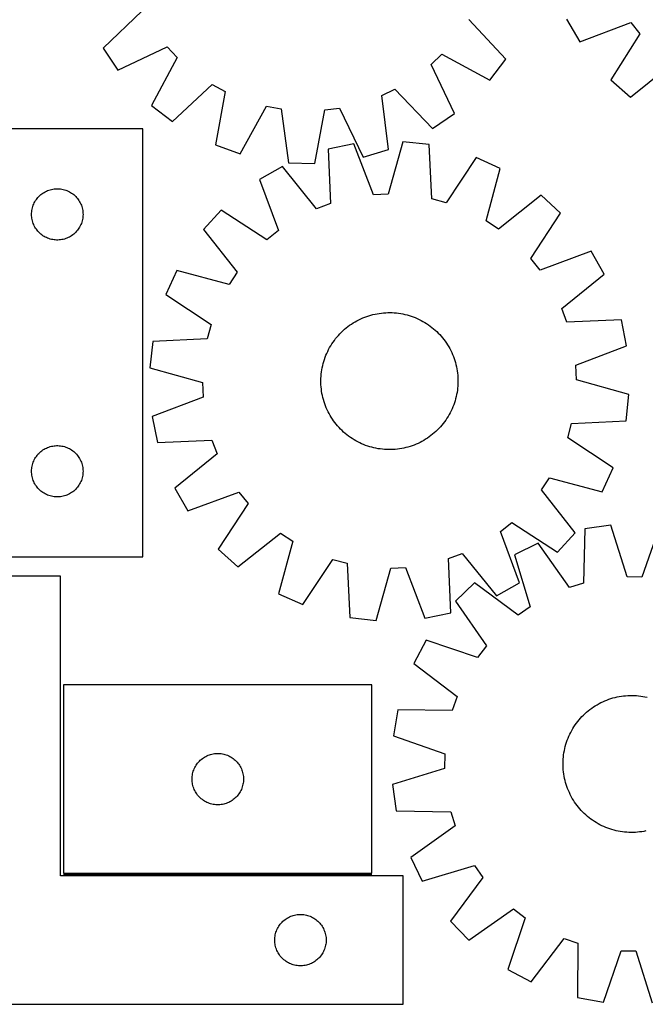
# Model space of a CAD drawing. Header units: millimetres. Extents: x 7 to 1493, y 7 to 2993.
# Tile 7 of 13: x 336 to 701, y 2116 to 2691. Entities that reach past the tile are written whole.
import ezdxf

# ---------------------------------------------------------------- set-up
doc = ezdxf.new("R2010")
doc.units = ezdxf.units.MM
doc.layers.add('COMMON', color=5, linetype='CONTINUOUS', true_color=0x0000ff)
doc.layers.add('CUT', color=7, linetype='CONTINUOUS', true_color=0x000000)

msp = doc.modelspace()

# ---------------------------------------------------------------- linework, layer by layer
at = {"layer": 'COMMON'}
msp.add_line((361.681977, 2191.501006), (541.681977, 2191.501006), dxfattribs=at)
at = {"layer": 'CUT'}
for p, q in [((407.639165, 2695.862161), (384.706709, 2673.883144)), ((619.848791, 2667.593156), (598.124155, 2690.766738)), ((655.25761, 2690.956184), (663.015109, 2677.668905)), ((663.015109, 2677.668905), (692.677337, 2689.03231)), ((692.677337, 2689.03231), (698.105571, 2682.395017)), ((698.105571, 2682.395017), (681.082442, 2655.577339)), ((384.706709, 2673.883144), (393.414318, 2661.198189)), ((393.414318, 2661.198189), (422.166986, 2674.698515)), ((422.166986, 2674.698515), (428.06567, 2668.475581)), ((428.06567, 2668.475581), (413.047498, 2640.485775)), ((576.262741, 2664.511349), (582.485675, 2670.410033)), ((582.485675, 2670.410033), (610.475481, 2655.39186)), ((610.475481, 2655.39186), (619.848791, 2667.593156)), ((589.763067, 2635.758681), (576.262741, 2664.511349)), ((692.566257, 2645.337586), (717.265227, 2665.310958)), ((425.248793, 2631.112465), (448.422375, 2652.837101)), ((448.422375, 2652.837101), (455.955349, 2648.741533)), ((681.082442, 2655.577339), (692.566257, 2645.337586)), ((455.955349, 2648.741533), (450.321544, 2617.480775)), ((547.35794, 2646.296538), (555.099095, 2649.983528)), ((551.31245, 2614.779296), (547.35794, 2646.296538)), ((555.099095, 2649.983528), (577.078112, 2627.051071)), ((413.047498, 2640.485775), (425.248793, 2631.112465)), ((464.822178, 2612.336635), (480.148282, 2640.159023)), ((480.148282, 2640.159023), (488.578166, 2638.591723)), ((488.578166, 2638.591723), (492.880205, 2607.120034)), ((514.239155, 2637.905299), (522.740773, 2639.019686)), ((522.740773, 2639.019686), (536.557542, 2610.417734)), ((508.260754, 2606.708609), (514.239155, 2637.905299)), ((577.078112, 2627.051071), (589.763067, 2635.758681)), ((408.012789, 2626.944127), (108.012789, 2626.944127)), ((408.012789, 2376.944127), (408.012789, 2626.944127)), ((450.321544, 2617.480775), (464.822178, 2612.336635)), ((531.18011, 2618.062931), (516.110775, 2614.957176)), ((542.543554, 2588.400718), (531.18011, 2618.062931)), ((559.688542, 2619.380163), (551.10876, 2588.796473)), ((574.980062, 2617.677232), (559.688542, 2619.380163)), ((576.621212, 2585.955293), (574.980062, 2617.677232)), ((516.110775, 2614.957176), (517.401798, 2583.21906)), ((536.557542, 2610.417734), (551.31245, 2614.779296)), ((602.500239, 2610.120404), (584.889502, 2583.684885)), ((616.517104, 2603.77548), (602.500239, 2610.120404)), ((489.404692, 2604.894823), (476.032635, 2597.284394)), ((509.378098, 2580.19588), (489.404692, 2604.894823)), ((492.880205, 2607.120034), (508.260754, 2606.708609)), ((608.275312, 2573.098981), (616.517104, 2603.77548)), ((476.032635, 2597.284394), (487.068087, 2567.4986)), ((346.250991, 2586.25327), (346.74581, 2586.846409)), ((346.74581, 2586.846409), (347.270506, 2587.41329)), ((347.270506, 2587.41329), (347.823688, 2587.952408)), ((347.823688, 2587.952408), (348.403891, 2588.462334)), ((348.403891, 2588.462334), (349.009574, 2588.941716)), ((349.009574, 2588.941716), (349.639133, 2589.389283)), ((349.639133, 2589.389283), (350.290897, 2589.803847)), ((350.290897, 2589.803847), (350.963137, 2590.184309)), ((350.963137, 2590.184309), (351.654073, 2590.529661)), ((351.654073, 2590.529661), (352.36187, 2590.838987)), ((352.36187, 2590.838987), (353.084653, 2591.111466)), ((353.084653, 2591.111466), (353.820504, 2591.346375)), ((353.820504, 2591.346375), (354.567472, 2591.543093)), ((354.567472, 2591.543093), (355.323577, 2591.701097)), ((355.323577, 2591.701097), (356.086813, 2591.819967)), ((356.086813, 2591.819967), (356.855157, 2591.89939)), ((356.855157, 2591.89939), (357.62657, 2591.939154)), ((357.62657, 2591.939154), (358.399007, 2591.939154)), ((358.399007, 2591.939154), (359.17042, 2591.89939)), ((359.17042, 2591.89939), (359.938764, 2591.819967)), ((359.938764, 2591.819967), (360.702, 2591.701097)), ((360.702, 2591.701097), (361.458105, 2591.543093)), ((361.458105, 2591.543093), (362.205073, 2591.346375)), ((362.205073, 2591.346375), (362.940924, 2591.111466)), ((362.940924, 2591.111466), (363.663707, 2590.838987)), ((363.663707, 2590.838987), (364.371504, 2590.529661)), ((364.371504, 2590.529661), (365.06244, 2590.184309)), ((365.06244, 2590.184309), (365.734681, 2589.803847)), ((365.734681, 2589.803847), (366.386444, 2589.389283)), ((366.386444, 2589.389283), (367.016003, 2588.941716)), ((367.016003, 2588.941716), (367.621686, 2588.462334)), ((367.621686, 2588.462334), (368.201889, 2587.952408)), ((368.201889, 2587.952408), (368.755071, 2587.41329)), ((368.755071, 2587.41329), (369.279768, 2586.846409)), ((369.279768, 2586.846409), (369.774586, 2586.25327)), ((551.10876, 2588.796473), (542.543554, 2588.400718)), ((640.35516, 2588.084308), (615.437328, 2568.384652)), ((651.725301, 2577.718477), (640.35516, 2588.084308)), ((343.507373, 2580.764194), (343.723258, 2581.50585)), ((343.723258, 2581.50585), (343.977036, 2582.235409)), ((343.977036, 2582.235409), (344.268035, 2582.950936)), ((344.268035, 2582.950936), (344.595482, 2583.650534)), ((344.595482, 2583.650534), (344.95851, 2584.332348)), ((344.95851, 2584.332348), (345.356155, 2584.99457)), ((345.356155, 2584.99457), (345.787363, 2585.635444)), ((345.787363, 2585.635444), (346.250991, 2586.25327)), ((369.774586, 2586.25327), (370.238214, 2585.635444)), ((370.238214, 2585.635444), (370.669422, 2584.99457)), ((370.669422, 2584.99457), (371.067067, 2584.332348)), ((371.067067, 2584.332348), (371.430095, 2583.650534)), ((371.430095, 2583.650534), (371.757542, 2582.950936)), ((371.757542, 2582.950936), (372.048541, 2582.235409)), ((372.048541, 2582.235409), (372.302319, 2581.50585)), ((372.302319, 2581.50585), (372.518204, 2580.764194)), ((517.401798, 2583.21906), (509.378098, 2580.19588)), ((584.889502, 2583.684885), (576.621212, 2585.955293)), ((343.012789, 2576.944127), (343.032677, 2577.716309)), ((343.032677, 2576.171946), (343.012789, 2576.944127)), ((343.032677, 2577.716309), (343.09229, 2578.486442)), ((343.09229, 2575.401812), (343.032677, 2576.171946)), ((343.09229, 2578.486442), (343.19147, 2579.252486)), ((343.19147, 2574.635769), (343.09229, 2575.401812)), ((343.19147, 2579.252486), (343.329953, 2580.012408)), ((343.329953, 2580.012408), (343.507373, 2580.764194)), ((372.518204, 2580.764194), (372.695624, 2580.012408)), ((372.695624, 2580.012408), (372.834107, 2579.252486)), ((372.834107, 2579.252486), (372.933287, 2578.486442)), ((372.933287, 2575.401812), (372.834107, 2574.635769)), ((372.933287, 2578.486442), (372.9929, 2577.716309)), ((372.9929, 2576.171946), (372.933287, 2575.401812)), ((372.9929, 2577.716309), (373.012789, 2576.944127)), ((373.012789, 2576.944127), (372.9929, 2576.171946)), ((453.743078, 2579.461895), (443.377248, 2568.091754)), ((480.371309, 2562.143925), (453.743078, 2579.461895)), ((634.407332, 2551.090246), (651.725301, 2577.718477)), ((343.329953, 2573.875846), (343.19147, 2574.635769)), ((343.507373, 2573.124061), (343.329953, 2573.875846)), ((343.723258, 2572.382405), (343.507373, 2573.124061)), ((343.977036, 2571.652846), (343.723258, 2572.382405)), ((344.268035, 2570.937319), (343.977036, 2571.652846)), ((344.595482, 2570.23772), (344.268035, 2570.937319)), ((344.95851, 2569.555906), (344.595482, 2570.23772)), ((371.430095, 2570.23772), (371.067067, 2569.555906)), ((371.757542, 2570.937319), (371.430095, 2570.23772)), ((372.048541, 2571.652846), (371.757542, 2570.937319)), ((372.302319, 2572.382405), (372.048541, 2571.652846)), ((372.518204, 2573.124061), (372.302319, 2572.382405)), ((372.695624, 2573.875846), (372.518204, 2573.124061)), ((372.834107, 2574.635769), (372.695624, 2573.875846)), ((615.437328, 2568.384652), (608.275312, 2573.098981)), ((345.356155, 2568.893684), (344.95851, 2569.555906)), ((345.787363, 2568.252811), (345.356155, 2568.893684)), ((346.250991, 2567.634985), (345.787363, 2568.252811)), ((346.74581, 2567.041846), (346.250991, 2567.634985)), ((347.270506, 2566.474965), (346.74581, 2567.041846)), ((347.823688, 2565.935847), (347.270506, 2566.474965)), ((348.403891, 2565.425921), (347.823688, 2565.935847)), ((349.009574, 2564.946539), (348.403891, 2565.425921)), ((349.639133, 2564.498972), (349.009574, 2564.946539)), ((350.290897, 2564.084408), (349.639133, 2564.498972)), ((350.963137, 2563.703945), (350.290897, 2564.084408)), ((365.734681, 2564.084408), (365.06244, 2563.703945)), ((366.386444, 2564.498972), (365.734681, 2564.084408)), ((367.016003, 2564.946539), (366.386444, 2564.498972)), ((367.621686, 2565.425921), (367.016003, 2564.946539)), ((368.201889, 2565.935847), (367.621686, 2565.425921)), ((368.755071, 2566.474965), (368.201889, 2565.935847)), ((369.279768, 2567.041846), (368.755071, 2566.474965)), ((369.774586, 2567.634985), (369.279768, 2567.041846)), ((370.238214, 2568.252811), (369.774586, 2567.634985)), ((370.669422, 2568.893684), (370.238214, 2568.252811)), ((371.067067, 2569.555906), (370.669422, 2568.893684)), ((443.377248, 2568.091754), (463.076903, 2543.173922)), ((487.068087, 2567.4986), (480.371309, 2562.143925)), ((351.654073, 2563.358593), (350.963137, 2563.703945)), ((352.36187, 2563.049268), (351.654073, 2563.358593)), ((353.084653, 2562.776789), (352.36187, 2563.049268)), ((353.820504, 2562.541879), (353.084653, 2562.776789)), ((354.567472, 2562.345162), (353.820504, 2562.541879)), ((355.323577, 2562.187158), (354.567472, 2562.345162)), ((356.086813, 2562.068287), (355.323577, 2562.187158)), ((356.855157, 2561.988864), (356.086813, 2562.068287)), ((357.62657, 2561.9491), (356.855157, 2561.988864)), ((358.399007, 2561.9491), (357.62657, 2561.9491)), ((359.17042, 2561.988864), (358.399007, 2561.9491)), ((359.938764, 2562.068287), (359.17042, 2561.988864)), ((360.702, 2562.187158), (359.938764, 2562.068287)), ((361.458105, 2562.345162), (360.702, 2562.187158)), ((362.205073, 2562.541879), (361.458105, 2562.345162)), ((362.940924, 2562.776789), (362.205073, 2562.541879)), ((363.663707, 2563.049268), (362.940924, 2562.776789)), ((364.371504, 2563.358593), (363.663707, 2563.049268)), ((365.06244, 2563.703945), (364.371504, 2563.358593)), ((669.547801, 2555.428921), (639.762006, 2544.393468)), ((677.15823, 2542.056863), (669.547801, 2555.428921)), ((639.762006, 2544.393468), (634.407332, 2551.090246)), ((427.686075, 2544.253697), (421.341152, 2530.236833)), ((458.362575, 2536.011906), (427.686075, 2544.253697)), ((463.076903, 2543.173922), (458.362575, 2536.011906)), ((652.459286, 2522.083457), (677.15823, 2542.056863)), ((421.341152, 2530.236833), (447.776671, 2512.626095)), ((539.837265, 2517.748703), (541.041507, 2518.1076)), ((541.041507, 2518.1076), (542.256429, 2518.428493)), ((542.256429, 2518.428493), (543.48083, 2518.711067)), ((543.48083, 2518.711067), (544.713504, 2518.955041)), ((544.713504, 2518.955041), (545.953232, 2519.160176)), ((545.953232, 2519.160176), (547.198792, 2519.326269)), ((547.198792, 2519.326269), (548.448955, 2519.453156)), ((548.448955, 2519.453156), (549.702486, 2519.540712)), ((549.702486, 2519.540712), (550.958149, 2519.588851)), ((550.958149, 2519.588851), (552.214704, 2519.597524)), ((552.214704, 2519.597524), (553.470912, 2519.566723)), ((553.470912, 2519.566723), (554.725533, 2519.49648)), ((554.725533, 2519.49648), (555.977328, 2519.386862)), ((555.977328, 2519.386862), (557.225062, 2519.237979)), ((557.225062, 2519.237979), (558.467504, 2519.049977)), ((558.467504, 2519.049977), (559.703428, 2518.823041)), ((559.703428, 2518.823041), (560.931613, 2518.557396)), ((560.931613, 2518.557396), (562.150849, 2518.253305)), ((562.150849, 2518.253305), (563.359931, 2517.911066)), ((563.359931, 2517.911066), (564.557666, 2517.531017)), ((655.482466, 2514.059758), (652.459286, 2522.083457)), ((447.776671, 2512.626095), (445.506262, 2504.357806)), ((527.62546, 2511.41993), (528.636937, 2512.165532)), ((528.636937, 2512.165532), (529.671335, 2512.878994)), ((529.671335, 2512.878994), (530.727632, 2513.559613)), ((530.727632, 2513.559613), (531.804787, 2514.206717)), ((531.804787, 2514.206717), (532.901737, 2514.819668)), ((532.901737, 2514.819668), (534.017398, 2515.39786)), ((534.017398, 2515.39786), (535.150671, 2515.940723)), ((535.150671, 2515.940723), (536.300436, 2516.447721)), ((536.300436, 2516.447721), (537.465559, 2516.918354)), ((537.465559, 2516.918354), (538.64489, 2517.352158)), ((538.64489, 2517.352158), (539.837265, 2517.748703)), ((564.557666, 2517.531017), (565.742873, 2517.113535)), ((565.742873, 2517.113535), (566.914381, 2516.65903)), ((566.914381, 2516.65903), (568.071035, 2516.167952)), ((568.071035, 2516.167952), (569.211694, 2515.640784)), ((569.211694, 2515.640784), (570.33523, 2515.078048)), ((570.33523, 2515.078048), (571.440537, 2514.480298)), ((571.440537, 2514.480298), (572.526522, 2513.848125)), ((572.526522, 2513.848125), (573.592114, 2513.182151)), ((573.592114, 2513.182151), (574.636262, 2512.483036)), ((574.636262, 2512.483036), (575.657934, 2511.751468)), ((687.220582, 2515.35078), (655.482466, 2514.059758)), ((690.326337, 2500.281446), (687.220582, 2515.35078)), ((522.092131, 2506.31473), (522.94598, 2507.236657)), ((522.94598, 2507.236657), (523.828366, 2508.131309)), ((523.828366, 2508.131309), (524.738418, 2508.997803)), ((524.738418, 2508.997803), (525.675239, 2509.835284)), ((525.675239, 2509.835284), (526.637903, 2510.642925)), ((526.637903, 2510.642925), (527.62546, 2511.41993)), ((575.657934, 2511.751468), (576.656124, 2510.988169)), ((576.656124, 2510.988169), (577.629845, 2510.193894)), ((577.629845, 2510.193894), (578.578137, 2509.369425)), ((578.578137, 2509.369425), (579.500063, 2508.515576)), ((579.500063, 2508.515576), (580.394715, 2507.63319)), ((580.394715, 2507.63319), (581.261209, 2506.723137)), ((581.261209, 2506.723137), (582.09869, 2505.786317)), ((413.784324, 2502.716655), (412.081392, 2487.425136)), ((445.506262, 2504.357806), (413.784324, 2502.716655)), ((517.613431, 2500.263115), (518.279404, 2501.328708)), ((518.279404, 2501.328708), (518.97852, 2502.372855)), ((518.97852, 2502.372855), (519.710088, 2503.394528)), ((519.710088, 2503.394528), (520.473386, 2504.392717)), ((520.473386, 2504.392717), (521.267662, 2505.366439)), ((521.267662, 2505.366439), (522.092131, 2506.31473)), ((582.09869, 2505.786317), (582.906331, 2504.823653)), ((582.906331, 2504.823653), (583.683336, 2503.836095)), ((583.683336, 2503.836095), (584.428938, 2502.824618)), ((584.428938, 2502.824618), (585.1424, 2501.790221)), ((585.1424, 2501.790221), (585.823019, 2500.733923)), ((585.823019, 2500.733923), (586.470124, 2499.656768)), ((514.802526, 2494.650975), (515.293604, 2495.807629)), ((515.293604, 2495.807629), (515.820772, 2496.948287)), ((515.820772, 2496.948287), (516.383508, 2498.071824)), ((516.383508, 2498.071824), (516.981258, 2499.17713)), ((516.981258, 2499.17713), (517.613431, 2500.263115)), ((586.470124, 2499.656768), (587.083074, 2498.559819)), ((587.083074, 2498.559819), (587.661266, 2497.444157)), ((587.661266, 2497.444157), (588.204129, 2496.310885)), ((588.204129, 2496.310885), (588.711128, 2495.16112)), ((588.711128, 2495.16112), (589.181761, 2493.995997)), ((660.664124, 2488.918001), (690.326337, 2500.281446)), ((512.904159, 2488.668207), (513.208251, 2489.887442)), ((513.208251, 2489.887442), (513.55049, 2491.096524)), ((513.55049, 2491.096524), (513.930538, 2492.29426)), ((513.930538, 2492.29426), (514.348021, 2493.479466)), ((514.348021, 2493.479466), (514.802526, 2494.650975)), ((589.181761, 2493.995997), (589.615564, 2492.816666)), ((589.615564, 2492.816666), (590.01211, 2491.624291)), ((590.01211, 2491.624291), (590.371006, 2490.420048)), ((590.371006, 2490.420048), (590.6919, 2489.205127)), ((590.6919, 2489.205127), (590.974473, 2487.980725)), ((412.081392, 2487.425136), (442.665082, 2478.845354)), ((511.965076, 2482.462127), (512.074693, 2483.713922)), ((512.074693, 2483.713922), (512.223577, 2484.961656)), ((512.223577, 2484.961656), (512.411579, 2486.204098)), ((512.411579, 2486.204098), (512.638514, 2487.440021)), ((512.638514, 2487.440021), (512.904159, 2488.668207)), ((590.974473, 2487.980725), (591.218448, 2486.748052)), ((591.218448, 2486.748052), (591.423583, 2485.508324)), ((591.423583, 2485.508324), (591.589676, 2484.262764)), ((591.589676, 2484.262764), (591.716563, 2483.012601)), ((661.05988, 2480.352796), (660.664124, 2488.918001)), ((442.665082, 2478.845354), (443.060838, 2470.280148)), ((511.864032, 2479.951298), (511.894832, 2481.207506)), ((511.872705, 2478.694743), (511.864032, 2479.951298)), ((511.920843, 2477.43908), (511.872705, 2478.694743)), ((511.894832, 2481.207506), (511.965076, 2482.462127)), ((591.716563, 2483.012601), (591.804119, 2481.75907)), ((591.83013, 2477.990643), (591.759886, 2476.736023)), ((591.804119, 2481.75907), (591.852257, 2480.503407)), ((591.86093, 2479.246851), (591.83013, 2477.990643)), ((591.852257, 2480.503407), (591.86093, 2479.246851)), ((691.64357, 2471.773013), (661.05988, 2480.352796)), ((512.008399, 2476.185548), (511.920843, 2477.43908)), ((512.135286, 2474.935386), (512.008399, 2476.185548)), ((512.301379, 2473.689826), (512.135286, 2474.935386)), ((512.506514, 2472.450097), (512.301379, 2473.689826)), ((512.750489, 2471.217424), (512.506514, 2472.450097)), ((591.313383, 2472.994052), (591.086448, 2471.758128)), ((591.501385, 2474.236494), (591.313383, 2472.994052)), ((591.650268, 2475.484228), (591.501385, 2474.236494)), ((591.759886, 2476.736023), (591.650268, 2475.484228)), ((443.060838, 2470.280148), (413.398625, 2458.916703)), ((513.033062, 2469.993023), (512.750489, 2471.217424)), ((513.353956, 2468.778101), (513.033062, 2469.993023)), ((513.712852, 2467.573859), (513.353956, 2468.778101)), ((514.109398, 2466.381483), (513.712852, 2467.573859)), ((514.543201, 2465.202153), (514.109398, 2466.381483)), ((589.794424, 2466.90389), (589.376941, 2465.718683)), ((590.174472, 2468.101625), (589.794424, 2466.90389)), ((590.516711, 2469.310707), (590.174472, 2468.101625)), ((590.820803, 2470.529942), (590.516711, 2469.310707)), ((591.086448, 2471.758128), (590.820803, 2470.529942)), ((689.940638, 2456.481494), (691.64357, 2471.773013)), ((515.013834, 2464.03703), (514.543201, 2465.202153)), ((515.520833, 2462.887265), (515.013834, 2464.03703)), ((516.063696, 2461.753992), (515.520833, 2462.887265)), ((516.641888, 2460.638331), (516.063696, 2461.753992)), ((517.254838, 2459.541381), (516.641888, 2460.638331)), ((587.341454, 2461.126325), (586.743704, 2460.021019)), ((587.90419, 2462.249862), (587.341454, 2461.126325)), ((588.431358, 2463.39052), (587.90419, 2462.249862)), ((588.922436, 2464.547174), (588.431358, 2463.39052)), ((589.376941, 2465.718683), (588.922436, 2464.547174)), ((413.398625, 2458.916703), (416.50438, 2443.847369)), ((517.901943, 2458.464226), (517.254838, 2459.541381)), ((518.582562, 2457.407928), (517.901943, 2458.464226)), ((519.296024, 2456.373531), (518.582562, 2457.407928)), ((520.041626, 2455.362054), (519.296024, 2456.373531)), ((520.81863, 2454.374496), (520.041626, 2455.362054)), ((583.251576, 2454.805432), (582.4573, 2453.831711)), ((584.014874, 2455.803621), (583.251576, 2454.805432)), ((584.746442, 2456.825294), (584.014874, 2455.803621)), ((585.445558, 2457.869442), (584.746442, 2456.825294)), ((586.111531, 2458.935034), (585.445558, 2457.869442)), ((586.743704, 2460.021019), (586.111531, 2458.935034)), ((655.948291, 2446.572054), (658.2187, 2454.840344)), ((658.2187, 2454.840344), (689.940638, 2456.481494)), ((521.626272, 2453.411832), (520.81863, 2454.374496)), ((522.463753, 2452.475012), (521.626272, 2453.411832)), ((523.330247, 2451.56496), (522.463753, 2452.475012)), ((524.224898, 2450.682574), (523.330247, 2451.56496)), ((525.146825, 2449.828725), (524.224898, 2450.682574)), ((526.095117, 2449.004256), (525.146825, 2449.828725)), ((527.068838, 2448.20998), (526.095117, 2449.004256)), ((578.049723, 2449.362866), (577.087059, 2448.555224)), ((578.986544, 2450.200346), (578.049723, 2449.362866)), ((579.896596, 2451.06684), (578.986544, 2450.200346)), ((580.778982, 2451.961492), (579.896596, 2451.06684)), ((581.632831, 2452.883419), (580.778982, 2451.961492)), ((582.4573, 2453.831711), (581.632831, 2452.883419)), ((416.50438, 2443.847369), (448.242496, 2445.138391)), ((448.242496, 2445.138391), (451.265676, 2437.114692)), ((528.067028, 2447.446681), (527.068838, 2448.20998)), ((529.0887, 2446.715113), (528.067028, 2447.446681)), ((530.132848, 2446.015998), (529.0887, 2446.715113)), ((531.19844, 2445.350025), (530.132848, 2446.015998)), ((532.284425, 2444.717851), (531.19844, 2445.350025)), ((533.389732, 2444.120102), (532.284425, 2444.717851)), ((534.513268, 2443.557365), (533.389732, 2444.120102)), ((535.653926, 2443.030198), (534.513268, 2443.557365)), ((568.574291, 2443.257426), (567.424526, 2442.750428)), ((569.707563, 2443.800289), (568.574291, 2443.257426)), ((570.823225, 2444.378481), (569.707563, 2443.800289)), ((571.920175, 2444.991432), (570.823225, 2444.378481)), ((572.99733, 2445.638536), (571.920175, 2444.991432)), ((574.053627, 2446.319155), (572.99733, 2445.638536)), ((575.088025, 2447.032618), (574.053627, 2446.319155)), ((576.099501, 2447.778219), (575.088025, 2447.032618)), ((577.087059, 2448.555224), (576.099501, 2447.778219)), ((682.38381, 2428.961316), (655.948291, 2446.572054)), ((346.74581, 2436.846409), (347.270506, 2437.41329)), ((347.270506, 2437.41329), (347.823688, 2437.952408)), ((347.823688, 2437.952408), (348.403891, 2438.462334)), ((348.403891, 2438.462334), (349.009574, 2438.941716)), ((349.009574, 2438.941716), (349.639133, 2439.389283)), ((349.639133, 2439.389283), (350.290897, 2439.803847)), ((350.290897, 2439.803847), (350.963137, 2440.184309)), ((350.963137, 2440.184309), (351.654073, 2440.529661)), ((351.654073, 2440.529661), (352.36187, 2440.838987)), ((352.36187, 2440.838987), (353.084653, 2441.111466)), ((353.084653, 2441.111466), (353.820504, 2441.346375)), ((353.820504, 2441.346375), (354.567472, 2441.543093)), ((354.567472, 2441.543093), (355.323577, 2441.701097)), ((355.323577, 2441.701097), (356.086813, 2441.819967)), ((356.086813, 2441.819967), (356.855157, 2441.89939)), ((356.855157, 2441.89939), (357.62657, 2441.939154)), ((357.62657, 2441.939154), (358.399007, 2441.939154)), ((358.399007, 2441.939154), (359.17042, 2441.89939)), ((359.17042, 2441.89939), (359.938764, 2441.819967)), ((359.938764, 2441.819967), (360.702, 2441.701097)), ((360.702, 2441.701097), (361.458105, 2441.543093)), ((361.458105, 2441.543093), (362.205073, 2441.346375)), ((362.205073, 2441.346375), (362.940924, 2441.111466)), ((362.940924, 2441.111466), (363.663707, 2440.838987)), ((363.663707, 2440.838987), (364.371504, 2440.529661)), ((364.371504, 2440.529661), (365.06244, 2440.184309)), ((365.06244, 2440.184309), (365.734681, 2439.803847)), ((365.734681, 2439.803847), (366.386444, 2439.389283)), ((366.386444, 2439.389283), (367.016003, 2438.941716)), ((367.016003, 2438.941716), (367.621686, 2438.462334)), ((367.621686, 2438.462334), (368.201889, 2437.952408)), ((368.201889, 2437.952408), (368.755071, 2437.41329)), ((368.755071, 2437.41329), (369.279768, 2436.846409)), ((536.810581, 2442.539119), (535.653926, 2443.030198)), ((537.982089, 2442.084614), (536.810581, 2442.539119)), ((539.167296, 2441.667132), (537.982089, 2442.084614)), ((540.365031, 2441.287084), (539.167296, 2441.667132)), ((541.574113, 2440.944845), (540.365031, 2441.287084)), ((542.793349, 2440.640753), (541.574113, 2440.944845)), ((544.021534, 2440.375108), (542.793349, 2440.640753)), ((545.257458, 2440.148173), (544.021534, 2440.375108)), ((546.4999, 2439.96017), (545.257458, 2440.148173)), ((547.747634, 2439.811287), (546.4999, 2439.96017)), ((548.999429, 2439.70167), (547.747634, 2439.811287)), ((550.25405, 2439.631426), (548.999429, 2439.70167)), ((551.510257, 2439.600625), (550.25405, 2439.631426)), ((552.766813, 2439.609299), (551.510257, 2439.600625)), ((554.022476, 2439.657437), (552.766813, 2439.609299)), ((555.276007, 2439.744993), (554.022476, 2439.657437)), ((556.52617, 2439.87188), (555.276007, 2439.744993)), ((557.77173, 2440.037973), (556.52617, 2439.87188)), ((559.011458, 2440.243108), (557.77173, 2440.037973)), ((560.244131, 2440.487082), (559.011458, 2440.243108)), ((561.468533, 2440.769656), (560.244131, 2440.487082)), ((562.683455, 2441.090549), (561.468533, 2440.769656)), ((563.887697, 2441.449446), (562.683455, 2441.090549)), ((565.080072, 2441.845992), (563.887697, 2441.449446)), ((566.259403, 2442.279795), (565.080072, 2441.845992)), ((567.424526, 2442.750428), (566.259403, 2442.279795)), ((343.723258, 2431.50585), (343.977036, 2432.235409)), ((343.977036, 2432.235409), (344.268035, 2432.950936)), ((344.268035, 2432.950936), (344.595482, 2433.650534)), ((344.595482, 2433.650534), (344.95851, 2434.332348)), ((344.95851, 2434.332348), (345.356155, 2434.99457)), ((345.356155, 2434.99457), (345.787363, 2435.635444)), ((345.787363, 2435.635444), (346.250991, 2436.25327)), ((346.250991, 2436.25327), (346.74581, 2436.846409)), ((369.279768, 2436.846409), (369.774586, 2436.25327)), ((369.774586, 2436.25327), (370.238214, 2435.635444)), ((370.238214, 2435.635444), (370.669422, 2434.99457)), ((370.669422, 2434.99457), (371.067067, 2434.332348)), ((371.067067, 2434.332348), (371.430095, 2433.650534)), ((371.430095, 2433.650534), (371.757542, 2432.950936)), ((371.757542, 2432.950936), (372.048541, 2432.235409)), ((372.048541, 2432.235409), (372.302319, 2431.50585)), ((451.265676, 2437.114692), (426.566732, 2417.141286)), ((343.012789, 2426.944127), (343.032677, 2427.716309)), ((343.032677, 2426.171946), (343.012789, 2426.944127)), ((343.032677, 2427.716309), (343.09229, 2428.486442)), ((343.09229, 2425.401812), (343.032677, 2426.171946)), ((343.09229, 2428.486442), (343.19147, 2429.252486)), ((343.19147, 2429.252486), (343.329953, 2430.012408)), ((343.329953, 2430.012408), (343.507373, 2430.764194)), ((343.507373, 2430.764194), (343.723258, 2431.50585)), ((372.302319, 2431.50585), (372.518204, 2430.764194)), ((372.518204, 2430.764194), (372.695624, 2430.012408)), ((372.695624, 2430.012408), (372.834107, 2429.252486)), ((372.834107, 2429.252486), (372.933287, 2428.486442)), ((372.933287, 2428.486442), (372.9929, 2427.716309)), ((372.9929, 2426.171946), (372.933287, 2425.401812)), ((372.9929, 2427.716309), (373.012789, 2426.944127)), ((373.012789, 2426.944127), (372.9929, 2426.171946)), ((676.038887, 2414.944452), (682.38381, 2428.961316)), ((343.19147, 2424.635769), (343.09229, 2425.401812)), ((343.329953, 2423.875846), (343.19147, 2424.635769)), ((343.507373, 2423.124061), (343.329953, 2423.875846)), ((343.723258, 2422.382405), (343.507373, 2423.124061)), ((343.977036, 2421.652846), (343.723258, 2422.382405)), ((344.268035, 2420.937319), (343.977036, 2421.652846)), ((344.595482, 2420.23772), (344.268035, 2420.937319)), ((344.95851, 2419.555906), (344.595482, 2420.23772)), ((371.430095, 2420.23772), (371.067067, 2419.555906)), ((371.757542, 2420.937319), (371.430095, 2420.23772)), ((372.048541, 2421.652846), (371.757542, 2420.937319)), ((372.302319, 2422.382405), (372.048541, 2421.652846)), ((372.518204, 2423.124061), (372.302319, 2422.382405)), ((372.695624, 2423.875846), (372.518204, 2423.124061)), ((372.834107, 2424.635769), (372.695624, 2423.875846)), ((372.933287, 2425.401812), (372.834107, 2424.635769)), ((640.648058, 2416.024227), (645.362387, 2423.186243)), ((645.362387, 2423.186243), (676.038887, 2414.944452)), ((345.356155, 2418.893684), (344.95851, 2419.555906)), ((345.787363, 2418.252811), (345.356155, 2418.893684)), ((346.250991, 2417.634985), (345.787363, 2418.252811)), ((346.74581, 2417.041846), (346.250991, 2417.634985)), ((347.270506, 2416.474965), (346.74581, 2417.041846)), ((347.823688, 2415.935847), (347.270506, 2416.474965)), ((348.403891, 2415.425921), (347.823688, 2415.935847)), ((349.009574, 2414.946539), (348.403891, 2415.425921)), ((349.639133, 2414.498972), (349.009574, 2414.946539)), ((350.290897, 2414.084408), (349.639133, 2414.498972)), ((366.386444, 2414.498972), (365.734681, 2414.084408)), ((367.016003, 2414.946539), (366.386444, 2414.498972)), ((367.621686, 2415.425921), (367.016003, 2414.946539)), ((368.201889, 2415.935847), (367.621686, 2415.425921)), ((368.755071, 2416.474965), (368.201889, 2415.935847)), ((369.279768, 2417.041846), (368.755071, 2416.474965)), ((369.774586, 2417.634985), (369.279768, 2417.041846)), ((370.238214, 2418.252811), (369.774586, 2417.634985)), ((370.669422, 2418.893684), (370.238214, 2418.252811)), ((371.067067, 2419.555906), (370.669422, 2418.893684)), ((426.566732, 2417.141286), (434.177161, 2403.769229)), ((434.177161, 2403.769229), (463.962956, 2414.804681)), ((463.962956, 2414.804681), (469.31763, 2408.107903)), ((660.347714, 2391.106396), (640.648058, 2416.024227)), ((350.963137, 2413.703945), (350.290897, 2414.084408)), ((351.654073, 2413.358593), (350.963137, 2413.703945)), ((352.36187, 2413.049268), (351.654073, 2413.358593)), ((353.084653, 2412.776789), (352.36187, 2413.049268)), ((353.820504, 2412.541879), (353.084653, 2412.776789)), ((354.567472, 2412.345162), (353.820504, 2412.541879)), ((355.323577, 2412.187158), (354.567472, 2412.345162)), ((356.086813, 2412.068287), (355.323577, 2412.187158)), ((356.855157, 2411.988864), (356.086813, 2412.068287)), ((357.62657, 2411.9491), (356.855157, 2411.988864)), ((358.399007, 2411.9491), (357.62657, 2411.9491)), ((359.17042, 2411.988864), (358.399007, 2411.9491)), ((359.938764, 2412.068287), (359.17042, 2411.988864)), ((360.702, 2412.187158), (359.938764, 2412.068287)), ((361.458105, 2412.345162), (360.702, 2412.187158)), ((362.205073, 2412.541879), (361.458105, 2412.345162)), ((362.940924, 2412.776789), (362.205073, 2412.541879)), ((363.663707, 2413.049268), (362.940924, 2412.776789)), ((364.371504, 2413.358593), (363.663707, 2413.049268)), ((365.06244, 2413.703945), (364.371504, 2413.358593)), ((365.734681, 2414.084408), (365.06244, 2413.703945)), ((469.31763, 2408.107903), (451.999661, 2381.479672)), ((616.656875, 2391.699549), (623.353652, 2397.054224)), ((627.692327, 2361.913755), (616.656875, 2391.699549)), ((623.353652, 2397.054224), (649.981884, 2379.736255)), ((665.86395, 2393.394222), (665.193075, 2361.636944)), ((681.09628, 2395.563708), (665.86395, 2393.394222)), ((690.606775, 2365.256527), (681.09628, 2395.563708)), ((709.631653, 2395.118387), (699.180074, 2365.122733)), ((463.369802, 2371.113842), (488.287633, 2390.813497)), ((495.44965, 2386.099168), (487.207858, 2355.422669)), ((488.287633, 2390.813497), (495.44965, 2386.099168)), ((649.981884, 2379.736255), (660.347714, 2391.106396)), ((451.999661, 2381.479672), (463.369802, 2371.113842)), ((638.587585, 2384.999833), (624.771187, 2378.22948)), ((656.998038, 2359.114895), (638.587585, 2384.999833)), ((308.012789, 2376.944127), (408.012789, 2376.944127)), ((501.224723, 2349.077745), (518.83546, 2375.513264)), ((518.83546, 2375.513264), (527.10375, 2373.242856)), ((586.323164, 2375.97909), (594.346864, 2379.002269)), ((587.614186, 2344.240973), (586.323164, 2375.97909)), ((594.346864, 2379.002269), (614.32027, 2354.303326)), ((624.771187, 2378.22948), (633.946686, 2347.819202)), ((527.10375, 2373.242856), (528.7449, 2341.520918)), ((544.03642, 2339.817986), (552.616202, 2370.401676)), ((552.616202, 2370.401676), (561.181408, 2370.797431)), ((561.181408, 2370.797431), (572.544852, 2341.135218)), ((359.930146, 2365.751006), (259.930146, 2365.751006)), ((359.930146, 2190.751006), (359.930146, 2365.751006)), ((699.180074, 2365.122733), (690.606775, 2365.256527)), ((601.423832, 2361.817081), (590.37581, 2351.108591)), ((626.932098, 2342.888185), (601.423832, 2361.817081)), ((614.32027, 2354.303326), (627.692327, 2361.913755)), ((665.193075, 2361.636944), (656.998038, 2359.114895)), ((487.207858, 2355.422669), (501.224723, 2349.077745)), ((590.37581, 2351.108591), (608.499521, 2325.022083)), ((633.946686, 2347.819202), (626.932098, 2342.888185)), ((528.7449, 2341.520918), (544.03642, 2339.817986)), ((572.544852, 2341.135218), (587.614186, 2344.240973)), ((573.242866, 2328.284743), (566.044679, 2314.686337)), ((603.352019, 2318.16478), (573.242866, 2328.284743)), ((608.499521, 2325.022083), (603.352019, 2318.16478)), ((566.044679, 2314.686337), (591.342525, 2295.477128)), ((541.681977, 2302.251007), (361.681977, 2302.251007)), ((361.681977, 2302.251007), (361.681977, 2192.251007)), ((541.681977, 2192.251007), (541.681977, 2302.251007)), ((591.342525, 2295.477128), (588.565984, 2287.36478)), ((678.75449, 2293.391174), (679.933362, 2293.826222)), ((679.933362, 2293.826222), (681.125318, 2294.224025)), ((681.125318, 2294.224025), (682.329182, 2294.584192)), ((682.329182, 2294.584192), (683.543764, 2294.906367)), ((683.543764, 2294.906367), (684.767867, 2295.190232)), ((684.767867, 2295.190232), (686.000282, 2295.435507)), ((686.000282, 2295.435507), (687.239793, 2295.64195)), ((687.239793, 2295.64195), (688.485177, 2295.809357)), ((688.485177, 2295.809357), (689.735205, 2295.937562)), ((689.735205, 2295.937562), (690.988643, 2296.026441)), ((690.988643, 2296.026441), (692.244255, 2296.075904)), ((692.244255, 2296.075904), (693.500801, 2296.085903)), ((693.500801, 2296.085903), (694.75704, 2296.056427)), ((694.75704, 2296.056427), (696.011734, 2295.987507)), ((696.011734, 2295.987507), (697.263644, 2295.879211)), ((697.263644, 2295.879211), (698.511535, 2295.731644)), ((698.511535, 2295.731644), (699.754174, 2295.544952)), ((699.754174, 2295.544952), (700.990337, 2295.319321)), ((700.990337, 2295.319321), (702.218802, 2295.054972)), ((668.920198, 2287.882372), (669.930887, 2288.62904)), ((669.930887, 2288.62904), (670.964531, 2289.343593)), ((670.964531, 2289.343593), (672.02011, 2290.025326)), ((672.02011, 2290.025326), (673.096582, 2290.673567)), ((673.096582, 2290.673567), (674.192884, 2291.287674)), ((674.192884, 2291.287674), (675.307935, 2291.867043)), ((675.307935, 2291.867043), (676.440634, 2292.411101)), ((676.440634, 2292.411101), (677.589864, 2292.919312)), ((677.589864, 2292.919312), (678.75449, 2293.391174)), ((556.803237, 2287.685196), (554.159493, 2272.527981)), ((588.565984, 2287.36478), (556.803237, 2287.685196)), ((662.568789, 2281.822176), (663.392257, 2282.771337)), ((663.392257, 2282.771337), (664.245133, 2283.694164)), ((664.245133, 2283.694164), (665.126575, 2284.589747)), ((665.126575, 2284.589747), (666.035712, 2285.4572)), ((666.035712, 2285.4572), (666.971649, 2286.295669)), ((666.971649, 2286.295669), (667.93346, 2287.104325)), ((667.93346, 2287.104325), (668.920198, 2287.882372)), ((658.288917, 2275.628349), (658.919944, 2276.715001)), ((658.919944, 2276.715001), (659.584793, 2277.781295)), ((659.584793, 2277.781295), (660.282806, 2278.82618)), ((660.282806, 2278.82618), (661.013296, 2279.848624)), ((661.013296, 2279.848624), (661.775541, 2280.847618)), ((661.775541, 2280.847618), (662.568789, 2281.822176)), ((554.159493, 2272.527981), (584.155147, 2262.076403)), ((655.661692, 2269.927911), (656.114961, 2271.099898)), ((656.114961, 2271.099898), (656.604819, 2272.25707)), ((656.604819, 2272.25707), (657.130783, 2273.398283)), ((657.130783, 2273.398283), (657.692333, 2274.522413)), ((657.692333, 2274.522413), (658.288917, 2275.628349)), ((653.958558, 2263.886665), (654.222907, 2265.11513)), ((654.222907, 2265.11513), (654.525713, 2266.334686)), ((654.525713, 2266.334686), (654.866676, 2267.544128)), ((654.866676, 2267.544128), (655.24546, 2268.742264)), ((655.24546, 2268.742264), (655.661692, 2269.927911)), ((442.073079, 2258.769214), (442.678762, 2259.248596)), ((442.678762, 2259.248596), (443.308321, 2259.696162)), ((443.308321, 2259.696162), (443.960085, 2260.110727)), ((443.960085, 2260.110727), (444.632325, 2260.491189)), ((444.632325, 2260.491189), (445.323261, 2260.836541)), ((445.323261, 2260.836541), (446.031058, 2261.145867)), ((446.031058, 2261.145867), (446.753841, 2261.418346)), ((446.753841, 2261.418346), (447.489692, 2261.653255)), ((447.489692, 2261.653255), (448.23666, 2261.849973)), ((448.23666, 2261.849973), (448.992765, 2262.007976)), ((448.992765, 2262.007976), (449.756001, 2262.126847)), ((449.756001, 2262.126847), (450.524345, 2262.20627)), ((450.524345, 2262.20627), (451.295758, 2262.246034)), ((451.295758, 2262.246034), (452.068195, 2262.246034)), ((452.068195, 2262.246034), (452.839608, 2262.20627)), ((452.839608, 2262.20627), (453.607952, 2262.126847)), ((453.607952, 2262.126847), (454.371188, 2262.007976)), ((454.371188, 2262.007976), (455.127293, 2261.849973)), ((455.127293, 2261.849973), (455.874261, 2261.653255)), ((455.874261, 2261.653255), (456.610112, 2261.418346)), ((456.610112, 2261.418346), (457.332895, 2261.145867)), ((457.332895, 2261.145867), (458.040692, 2260.836541)), ((458.040692, 2260.836541), (458.731628, 2260.491189)), ((458.731628, 2260.491189), (459.403869, 2260.110727)), ((459.403869, 2260.110727), (460.055632, 2259.696162)), ((460.055632, 2259.696162), (460.685191, 2259.248596)), ((460.685191, 2259.248596), (461.290874, 2258.769214)), ((584.155147, 2262.076403), (584.021352, 2253.503103)), ((653.290372, 2258.908063), (653.398669, 2260.159973)), ((653.398669, 2260.159973), (653.546236, 2261.407863)), ((653.546236, 2261.407863), (653.732927, 2262.650503)), ((653.732927, 2262.650503), (653.958558, 2263.886665)), ((437.937223, 2253.257816), (438.26467, 2253.957414)), ((438.26467, 2253.957414), (438.627698, 2254.639228)), ((438.627698, 2254.639228), (439.025343, 2255.30145)), ((439.025343, 2255.30145), (439.456552, 2255.942324)), ((439.456552, 2255.942324), (439.920179, 2256.560149)), ((439.920179, 2256.560149), (440.414998, 2257.153289)), ((440.414998, 2257.153289), (440.939694, 2257.72017)), ((440.939694, 2257.72017), (441.492876, 2258.259288)), ((441.492876, 2258.259288), (442.073079, 2258.769214)), ((461.290874, 2258.769214), (461.871077, 2258.259288)), ((461.871077, 2258.259288), (462.424259, 2257.72017)), ((462.424259, 2257.72017), (462.948956, 2257.153289)), ((462.948956, 2257.153289), (463.443774, 2256.560149)), ((463.443774, 2256.560149), (463.907402, 2255.942324)), ((463.907402, 2255.942324), (464.33861, 2255.30145)), ((464.33861, 2255.30145), (464.736255, 2254.639228)), ((464.736255, 2254.639228), (465.099283, 2253.957414)), ((465.099283, 2253.957414), (465.42673, 2253.257816)), ((584.021352, 2253.503103), (553.714171, 2243.992608)), ((653.191977, 2256.397129), (653.221452, 2257.653369)), ((653.201976, 2255.140584), (653.191977, 2256.397129)), ((653.251439, 2253.884972), (653.201976, 2255.140584)), ((653.221452, 2257.653369), (653.290372, 2258.908063)), ((653.340317, 2252.631534), (653.251439, 2253.884972)), ((436.681977, 2247.251007), (436.701865, 2248.023189)), ((436.701865, 2248.023189), (436.761478, 2248.793322)), ((436.761478, 2248.793322), (436.860658, 2249.559366)), ((436.860658, 2249.559366), (436.999141, 2250.319288)), ((436.999141, 2250.319288), (437.176561, 2251.071074)), ((437.176561, 2251.071074), (437.392446, 2251.81273)), ((437.392446, 2251.81273), (437.646224, 2252.542289)), ((437.646224, 2252.542289), (437.937223, 2253.257816)), ((465.42673, 2253.257816), (465.717729, 2252.542289)), ((465.717729, 2252.542289), (465.971507, 2251.81273)), ((465.971507, 2251.81273), (466.187392, 2251.071074)), ((466.187392, 2251.071074), (466.364812, 2250.319288)), ((466.364812, 2250.319288), (466.503295, 2249.559366)), ((466.503295, 2249.559366), (466.602475, 2248.793322)), ((466.602475, 2248.793322), (466.662088, 2248.023189)), ((466.662088, 2248.023189), (466.681977, 2247.251007)), ((653.468523, 2251.381506), (653.340317, 2252.631534)), ((653.63593, 2250.136122), (653.468523, 2251.381506)), ((653.842373, 2248.89661), (653.63593, 2250.136122)), ((654.087647, 2247.664195), (653.842373, 2248.89661)), ((436.701865, 2246.478826), (436.681977, 2247.251007)), ((436.761478, 2245.708692), (436.701865, 2246.478826)), ((436.860658, 2244.942649), (436.761478, 2245.708692)), ((436.999141, 2244.182726), (436.860658, 2244.942649)), ((437.176561, 2243.43094), (436.999141, 2244.182726)), ((437.392446, 2242.689285), (437.176561, 2243.43094)), ((437.646224, 2241.959726), (437.392446, 2242.689285)), ((437.937223, 2241.244199), (437.646224, 2241.959726)), ((465.717729, 2241.959726), (465.42673, 2241.244199)), ((465.971507, 2242.689285), (465.717729, 2241.959726)), ((466.187392, 2243.43094), (465.971507, 2242.689285)), ((466.364812, 2244.182726), (466.187392, 2243.43094)), ((466.503295, 2244.942649), (466.364812, 2244.182726)), ((466.602475, 2245.708692), (466.503295, 2244.942649)), ((466.662088, 2246.478826), (466.602475, 2245.708692)), ((466.681977, 2247.251007), (466.662088, 2246.478826)), ((553.714171, 2243.992608), (555.883657, 2228.760278)), ((654.371512, 2246.440092), (654.087647, 2247.664195)), ((654.693687, 2245.22551), (654.371512, 2246.440092)), ((655.053854, 2244.021647), (654.693687, 2245.22551)), ((655.451658, 2242.829691), (655.053854, 2244.021647)), ((655.886705, 2241.650818), (655.451658, 2242.829691)), ((438.26467, 2240.5446), (437.937223, 2241.244199)), ((438.627698, 2239.862786), (438.26467, 2240.5446)), ((439.025343, 2239.200564), (438.627698, 2239.862786)), ((439.456552, 2238.559691), (439.025343, 2239.200564)), ((439.920179, 2237.941865), (439.456552, 2238.559691)), ((440.414998, 2237.348725), (439.920179, 2237.941865)), ((440.939694, 2236.781845), (440.414998, 2237.348725)), ((441.492876, 2236.242727), (440.939694, 2236.781845)), ((442.073079, 2235.732801), (441.492876, 2236.242727)), ((461.871077, 2236.242727), (461.290874, 2235.732801)), ((462.424259, 2236.781845), (461.871077, 2236.242727)), ((462.948956, 2237.348725), (462.424259, 2236.781845)), ((463.443774, 2237.941865), (462.948956, 2237.348725)), ((463.907402, 2238.559691), (463.443774, 2237.941865)), ((464.33861, 2239.200564), (463.907402, 2238.559691)), ((464.736255, 2239.862786), (464.33861, 2239.200564)), ((465.099283, 2240.5446), (464.736255, 2239.862786)), ((465.42673, 2241.244199), (465.099283, 2240.5446)), ((656.358567, 2240.486193), (655.886705, 2241.650818)), ((656.866778, 2239.336963), (656.358567, 2240.486193)), ((657.410836, 2238.204264), (656.866778, 2239.336963)), ((657.990205, 2237.089213), (657.410836, 2238.204264)), ((658.604313, 2235.992911), (657.990205, 2237.089213)), ((442.678762, 2235.253419), (442.073079, 2235.732801)), ((443.308321, 2234.805852), (442.678762, 2235.253419)), ((443.960085, 2234.391288), (443.308321, 2234.805852)), ((444.632325, 2234.010825), (443.960085, 2234.391288)), ((445.323261, 2233.665473), (444.632325, 2234.010825)), ((446.031058, 2233.356148), (445.323261, 2233.665473)), ((446.753841, 2233.083669), (446.031058, 2233.356148)), ((447.489692, 2232.848759), (446.753841, 2233.083669)), ((448.23666, 2232.652042), (447.489692, 2232.848759)), ((448.992765, 2232.494038), (448.23666, 2232.652042)), ((449.756001, 2232.375167), (448.992765, 2232.494038)), ((450.524345, 2232.295744), (449.756001, 2232.375167)), ((451.295758, 2232.25598), (450.524345, 2232.295744)), ((452.068195, 2232.25598), (451.295758, 2232.25598)), ((452.839608, 2232.295744), (452.068195, 2232.25598)), ((453.607952, 2232.375167), (452.839608, 2232.295744)), ((454.371188, 2232.494038), (453.607952, 2232.375167)), ((455.127293, 2232.652042), (454.371188, 2232.494038)), ((455.874261, 2232.848759), (455.127293, 2232.652042)), ((456.610112, 2233.083669), (455.874261, 2232.848759)), ((457.332895, 2233.356148), (456.610112, 2233.083669)), ((458.040692, 2233.665473), (457.332895, 2233.356148)), ((458.731628, 2234.010825), (458.040692, 2233.665473)), ((459.403869, 2234.391288), (458.731628, 2234.010825)), ((460.055632, 2234.805852), (459.403869, 2234.391288)), ((460.685191, 2235.253419), (460.055632, 2234.805852)), ((461.290874, 2235.732801), (460.685191, 2235.253419)), ((659.252553, 2234.916439), (658.604313, 2235.992911)), ((659.934286, 2233.86086), (659.252553, 2234.916439)), ((660.648839, 2232.827216), (659.934286, 2233.86086)), ((661.395508, 2231.816526), (660.648839, 2232.827216)), ((662.173554, 2230.829789), (661.395508, 2231.816526)), ((662.98221, 2229.867977), (662.173554, 2230.829789)), ((555.883657, 2228.760278), (587.640935, 2228.089404)), ((587.640935, 2228.089404), (590.162984, 2219.894366)), ((663.820679, 2228.932041), (662.98221, 2229.867977)), ((664.688133, 2228.022903), (663.820679, 2228.932041)), ((665.583715, 2227.141462), (664.688133, 2228.022903)), ((666.506542, 2226.288586), (665.583715, 2227.141462)), ((667.455703, 2225.465118), (666.506542, 2226.288586)), ((668.430262, 2224.671869), (667.455703, 2225.465118)), ((590.162984, 2219.894366), (564.278047, 2201.483914)), ((669.429256, 2223.909624), (668.430262, 2224.671869)), ((670.4517, 2223.179135), (669.429256, 2223.909624)), ((671.496584, 2222.481121), (670.4517, 2223.179135)), ((672.562879, 2221.816273), (671.496584, 2222.481121)), ((673.64953, 2221.185245), (672.562879, 2221.816273)), ((674.755466, 2220.588662), (673.64953, 2221.185245)), ((675.879596, 2220.027111), (674.755466, 2220.588662)), ((677.02081, 2219.501147), (675.879596, 2220.027111)), ((678.177981, 2219.01129), (677.02081, 2219.501147)), ((679.349969, 2218.558021), (678.177981, 2219.01129)), ((680.535615, 2218.141789), (679.349969, 2218.558021)), ((681.733751, 2217.763005), (680.535615, 2218.141789)), ((682.943193, 2217.422041), (681.733751, 2217.763005)), ((684.162749, 2217.119236), (682.943193, 2217.422041)), ((685.391214, 2216.854887), (684.162749, 2217.119236)), ((686.627376, 2216.629256), (685.391214, 2216.854887)), ((687.870016, 2216.442564), (686.627376, 2216.629256)), ((689.117907, 2216.294998), (687.870016, 2216.442564)), ((690.369817, 2216.186701), (689.117907, 2216.294998)), ((691.62451, 2216.117781), (690.369817, 2216.186701)), ((692.88075, 2216.088305), (691.62451, 2216.117781)), ((694.137296, 2216.098304), (692.88075, 2216.088305)), ((695.392907, 2216.147767), (694.137296, 2216.098304)), ((696.646345, 2216.236646), (695.392907, 2216.147767)), ((697.896374, 2216.364851), (696.646345, 2216.236646)), ((699.141758, 2216.532258), (697.896374, 2216.364851)), ((700.381269, 2216.738701), (699.141758, 2216.532258)), ((701.613684, 2216.983976), (700.381269, 2216.738701)), ((564.278047, 2201.483914), (571.0484, 2187.667516)), ((571.0484, 2187.667516), (601.458677, 2196.843014)), ((601.458677, 2196.843014), (606.389694, 2189.828427)), ((559.930146, 2190.751006), (359.930146, 2190.751006)), ((361.681977, 2192.251007), (541.681977, 2192.251007)), ((559.930146, 2115.751006), (559.930146, 2190.751006)), ((606.389694, 2189.828427), (587.460798, 2164.32016)), ((494.279227, 2167.145866), (495.00201, 2167.418345)), ((495.00201, 2167.418345), (495.737861, 2167.653254)), ((495.737861, 2167.653254), (496.48483, 2167.849972)), ((496.48483, 2167.849972), (497.240934, 2168.007975)), ((497.240934, 2168.007975), (498.004171, 2168.126846)), ((498.004171, 2168.126846), (498.772514, 2168.206269)), ((498.772514, 2168.206269), (499.543927, 2168.246033)), ((499.543927, 2168.246033), (500.316365, 2168.246033)), ((500.316365, 2168.246033), (501.087778, 2168.206269)), ((501.087778, 2168.206269), (501.856121, 2168.126846)), ((501.856121, 2168.126846), (502.619357, 2168.007975)), ((502.619357, 2168.007975), (503.375462, 2167.849972)), ((503.375462, 2167.849972), (504.12243, 2167.653254)), ((504.12243, 2167.653254), (504.858282, 2167.418345)), ((504.858282, 2167.418345), (505.581064, 2167.145866)), ((598.169289, 2153.272139), (624.255796, 2171.395849)), ((624.255796, 2171.395849), (631.113099, 2166.248348)), ((487.273512, 2161.301449), (487.704721, 2161.942323)), ((487.704721, 2161.942323), (488.168349, 2162.560148)), ((488.168349, 2162.560148), (488.663167, 2163.153288)), ((488.663167, 2163.153288), (489.187863, 2163.720169)), ((489.187863, 2163.720169), (489.741046, 2164.259287)), ((489.741046, 2164.259287), (490.321248, 2164.769213)), ((490.321248, 2164.769213), (490.926932, 2165.248595)), ((490.926932, 2165.248595), (491.55649, 2165.696161)), ((491.55649, 2165.696161), (492.208254, 2166.110726)), ((492.208254, 2166.110726), (492.880495, 2166.491188)), ((492.880495, 2166.491188), (493.57143, 2166.83654)), ((493.57143, 2166.83654), (494.279227, 2167.145866)), ((505.581064, 2167.145866), (506.288862, 2166.83654)), ((506.288862, 2166.83654), (506.979797, 2166.491188)), ((506.979797, 2166.491188), (507.652038, 2166.110726)), ((507.652038, 2166.110726), (508.303802, 2165.696161)), ((508.303802, 2165.696161), (508.93336, 2165.248595)), ((508.93336, 2165.248595), (509.539044, 2164.769213)), ((509.539044, 2164.769213), (510.119246, 2164.259287)), ((510.119246, 2164.259287), (510.672429, 2163.720169)), ((510.672429, 2163.720169), (511.197125, 2163.153288)), ((511.197125, 2163.153288), (511.691943, 2162.560148)), ((511.691943, 2162.560148), (512.155571, 2161.942323)), ((512.155571, 2161.942323), (512.586779, 2161.301449)), ((587.460798, 2164.32016), (598.169289, 2153.272139)), ((631.113099, 2166.248348), (620.993137, 2136.139195)), ((485.108827, 2155.559365), (485.247311, 2156.319287)), ((485.247311, 2156.319287), (485.42473, 2157.071073)), ((485.42473, 2157.071073), (485.640615, 2157.812729)), ((485.640615, 2157.812729), (485.894394, 2158.542288)), ((485.894394, 2158.542288), (486.185392, 2159.257815)), ((486.185392, 2159.257815), (486.51284, 2159.957413)), ((486.51284, 2159.957413), (486.875867, 2160.639227)), ((486.875867, 2160.639227), (487.273512, 2161.301449)), ((512.586779, 2161.301449), (512.984424, 2160.639227)), ((512.984424, 2160.639227), (513.347452, 2159.957413)), ((513.347452, 2159.957413), (513.674899, 2159.257815)), ((513.674899, 2159.257815), (513.965898, 2158.542288)), ((513.965898, 2158.542288), (514.219677, 2157.812729)), ((514.219677, 2157.812729), (514.435562, 2157.071073)), ((514.435562, 2157.071073), (514.612981, 2156.319287)), ((514.612981, 2156.319287), (514.751464, 2155.559365)), ((484.930146, 2153.251006), (484.950035, 2154.023188)), ((484.950035, 2152.478825), (484.930146, 2153.251006)), ((484.950035, 2154.023188), (485.009648, 2154.793321)), ((485.009648, 2151.708691), (484.950035, 2152.478825)), ((485.009648, 2154.793321), (485.108827, 2155.559365)), ((485.108827, 2150.942648), (485.009648, 2151.708691)), ((485.247311, 2150.182725), (485.108827, 2150.942648)), ((485.42473, 2149.430939), (485.247311, 2150.182725)), ((514.612981, 2150.182725), (514.435562, 2149.430939)), ((514.751464, 2150.942648), (514.612981, 2150.182725)), ((514.751464, 2155.559365), (514.850644, 2154.793321)), ((514.850644, 2151.708691), (514.751464, 2150.942648)), ((514.850644, 2154.793321), (514.910257, 2154.023188)), ((514.910257, 2152.478825), (514.850644, 2151.708691)), ((514.910257, 2154.023188), (514.930146, 2153.251006)), ((514.930146, 2153.251006), (514.910257, 2152.478825)), ((634.591543, 2128.941007), (653.800751, 2154.238854)), ((653.800751, 2154.238854), (661.913099, 2151.462313)), ((661.913099, 2151.462313), (661.592683, 2119.699566)), ((485.640615, 2148.689284), (485.42473, 2149.430939)), ((485.894394, 2147.959725), (485.640615, 2148.689284)), ((486.185392, 2147.244198), (485.894394, 2147.959725)), ((486.51284, 2146.544599), (486.185392, 2147.244198)), ((486.875867, 2145.862785), (486.51284, 2146.544599)), ((487.273512, 2145.200563), (486.875867, 2145.862785)), ((487.704721, 2144.55969), (487.273512, 2145.200563)), ((488.168349, 2143.941864), (487.704721, 2144.55969)), ((512.155571, 2144.55969), (511.691943, 2143.941864)), ((512.586779, 2145.200563), (512.155571, 2144.55969)), ((512.984424, 2145.862785), (512.586779, 2145.200563)), ((513.347452, 2146.544599), (512.984424, 2145.862785)), ((513.674899, 2147.244198), (513.347452, 2146.544599)), ((513.965898, 2147.959725), (513.674899, 2147.244198)), ((514.219677, 2148.689284), (513.965898, 2147.959725)), ((514.435562, 2149.430939), (514.219677, 2148.689284)), ((676.749898, 2117.055821), (687.201476, 2147.051475)), ((687.201476, 2147.051475), (695.774776, 2146.917681)), ((695.774776, 2146.917681), (705.285271, 2116.6105)), ((488.663167, 2143.348724), (488.168349, 2143.941864)), ((489.187863, 2142.781844), (488.663167, 2143.348724)), ((489.741046, 2142.242726), (489.187863, 2142.781844)), ((490.321248, 2141.7328), (489.741046, 2142.242726)), ((490.926932, 2141.253418), (490.321248, 2141.7328)), ((491.55649, 2140.805851), (490.926932, 2141.253418)), ((492.208254, 2140.391287), (491.55649, 2140.805851)), ((492.880495, 2140.010824), (492.208254, 2140.391287)), ((493.57143, 2139.665472), (492.880495, 2140.010824)), ((494.279227, 2139.356147), (493.57143, 2139.665472)), ((495.00201, 2139.083668), (494.279227, 2139.356147)), ((495.737861, 2138.848758), (495.00201, 2139.083668)), ((496.48483, 2138.652041), (495.737861, 2138.848758)), ((497.240934, 2138.494037), (496.48483, 2138.652041)), ((498.004171, 2138.375166), (497.240934, 2138.494037)), ((502.619357, 2138.494037), (501.856121, 2138.375166)), ((503.375462, 2138.652041), (502.619357, 2138.494037)), ((504.12243, 2138.848758), (503.375462, 2138.652041)), ((504.858282, 2139.083668), (504.12243, 2138.848758)), ((505.581064, 2139.356147), (504.858282, 2139.083668)), ((506.288862, 2139.665472), (505.581064, 2139.356147)), ((506.979797, 2140.010824), (506.288862, 2139.665472)), ((507.652038, 2140.391287), (506.979797, 2140.010824)), ((508.303802, 2140.805851), (507.652038, 2140.391287)), ((508.93336, 2141.253418), (508.303802, 2140.805851)), ((509.539044, 2141.7328), (508.93336, 2141.253418)), ((510.119246, 2142.242726), (509.539044, 2141.7328)), ((510.672429, 2142.781844), (510.119246, 2142.242726)), ((511.197125, 2143.348724), (510.672429, 2142.781844)), ((511.691943, 2143.941864), (511.197125, 2143.348724)), ((498.772514, 2138.295743), (498.004171, 2138.375166)), ((499.543927, 2138.255979), (498.772514, 2138.295743)), ((500.316365, 2138.255979), (499.543927, 2138.255979)), ((501.087778, 2138.295743), (500.316365, 2138.255979)), ((501.856121, 2138.375166), (501.087778, 2138.295743)), ((620.993137, 2136.139195), (634.591543, 2128.941007)), ((259.930146, 2115.751006), (559.930146, 2115.751006)), ((661.592683, 2119.699566), (676.749898, 2117.055821))]:
    msp.add_line(p, q, dxfattribs=at)

doc.saveas('drawing.dxf')
